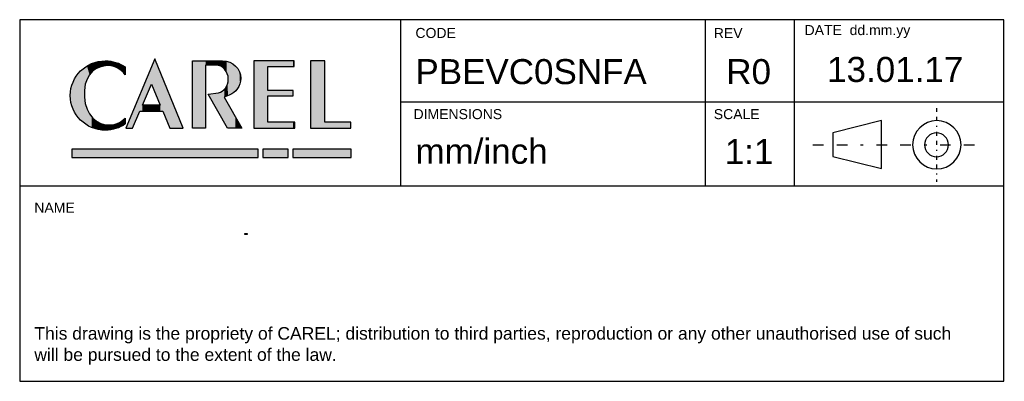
# Model space of a CAD drawing. Header units: millimetres. Extents: x 22 to 307, y 54 to 252.
# Tile 2 of 7: x 209 to 307, y 54 to 90. Entities that reach past the tile are written whole.
import ezdxf

# ---------------------------------------------------------------- set-up
doc = ezdxf.new("R2010")
doc.units = ezdxf.units.MM
doc.linetypes.add('AI-LINETYPE-1', pattern=[6.340651, 1.056781, -1.321082, 1.056781, -1.321082, 0.263843, -1.321082])
doc.linetypes.add('AI-LINETYPE-2', pattern=[2.376029, 0.395993, -0.495124, 0.395993, -0.495124, 0.098672, -0.495124])
doc.layers.add('LIVELLO_1', color=7, linetype='Continuous')
picture_1 = doc.add_image_def('image1.png', size_in_pixel=(388, 173))

# ---------------------------------------------------------------- blocks, each defined once
blk = doc.blocks.new('BLOCK_4')
at = {"layer": 'LIVELLO_1', "color": 250}
blk.add_lwpolyline([(210.07, -164.701), (205.214, -165.923), (205.214, -168.268), (210.07, -169.491), (210.07, -164.701)], dxfattribs=at)
blk = doc.blocks.new('BLOCK_3')
at = {"layer": 'LIVELLO_1'}
blk.add_blockref('BLOCK_4', (0, 0), dxfattribs=at)
blk = doc.blocks.new('BLOCK_6')
at = {"layer": 'LIVELLO_1', "color": 250, "linetype": 'AI-LINETYPE-1'}
blk.add_lwpolyline([(203.231, -167.112), (220.015, -167.112)], dxfattribs=at)
blk = doc.blocks.new('BLOCK_5')
at = {"layer": 'LIVELLO_1'}
blk.add_blockref('BLOCK_6', (0, 0), dxfattribs=at)
blk = doc.blocks.new('BLOCK_8')
at = {"layer": 'LIVELLO_1', "color": 250, "linetype": 'AI-LINETYPE-2'}
blk.add_lwpolyline([(215.554, -163.445), (215.554, -170.812)], dxfattribs=at)
blk = doc.blocks.new('BLOCK_7')
at = {"layer": 'LIVELLO_1'}
blk.add_blockref('BLOCK_8', (0, 0), dxfattribs=at)
blk = doc.blocks.new('BLOCK_2')
at = {"layer": 'LIVELLO_1', "color": 250}
for points in [[(215.588, -164.701), (216.91, -164.701), (218, -165.791), (218, -167.112), (218, -168.434), (216.91, -169.524), (215.588, -169.524), (214.266, -169.524), (213.176, -168.434), (213.176, -167.112), (213.176, -165.791), (214.266, -164.701), (215.588, -164.701)], [(215.554, -165.923), (216.215, -165.923), (216.744, -166.452), (216.744, -167.112), (216.744, -167.772), (216.215, -168.302), (215.554, -168.302), (214.894, -168.302), (214.365, -167.772), (214.365, -167.112), (214.365, -166.452), (214.894, -165.923), (215.554, -165.923)]]:
    blk.add_open_spline(points, degree=3, knots=[0, 0, 0, 0, 1, 1, 1, 2, 2, 2, 3, 3, 3, 4, 4, 4, 4], dxfattribs=at)
at = {"layer": 'LIVELLO_1'}
for name in ['BLOCK_7', 'BLOCK_3', 'BLOCK_5']:
    blk.add_blockref(name, (0, 0), dxfattribs=at)
blk = doc.blocks.new('*U26')
at = {"layer": 'LIVELLO_1', "color": 250}
for points in [[(138.119, -161.271), (137.775, -158.756), (138.119, -157.936)], [(138.119, -161.271), (138.119, -157.936), (138.65, -162.549)], [(138.65, -162.549), (138.119, -157.936), (138.65, -159.238)], [(137.775, -160.443), (136.874, -160.901), (137.775, -158.756)], [(137.775, -160.443), (137.775, -158.756), (138.119, -161.271)], [(138.65, -163.144), (138.65, -159.238), (138.9, -163.144)], [(138.9, -163.144), (138.65, -159.238), (138.9, -159.853)], [(138.9, -163.144), (138.9, -159.853), (139.599, -164.852)], [(139.599, -164.852), (138.9, -159.853), (139.599, -161.567)], [(136.874, -163.144), (136.609, -161.533), (136.874, -160.901)], [(136.874, -162.549), (136.874, -160.901), (137.775, -160.443)], [(136.609, -163.144), (135.878, -163.272), (136.609, -161.533)], [(136.609, -163.144), (136.609, -161.533), (136.874, -163.144)], [(139.599, -164.852), (139.599, -161.567), (140.938, -164.852)], [(136.874, -163.144), (136.874, -162.549), (137.775, -163.144)], [(137.775, -163.144), (136.874, -162.549), (137.775, -162.549)], [(137.775, -163.144), (137.775, -162.549), (138.119, -163.144)], [(138.119, -163.144), (137.775, -162.549), (138.119, -162.549)], [(138.119, -163.144), (138.119, -162.549), (138.65, -163.144)], [(138.65, -163.144), (138.119, -162.549), (138.65, -162.549)], [(135.878, -164.852), (135.215, -164.852), (135.878, -163.272)], [(135.878, -164.852), (135.878, -163.272), (136.609, -163.144)]]:
    blk.add_solid(points, dxfattribs=at)
blk = doc.blocks.new('*U27')
at = {"layer": 'LIVELLO_1', "color": 250}
for points in [[(141.877, -164.852), (141.877, -158.124), (143.175, -164.852)], [(143.175, -164.852), (141.877, -158.124), (143.175, -158.124)], [(143.175, -158.562), (143.175, -158.124), (143.443, -158.561)], [(143.443, -158.561), (143.175, -158.124), (143.443, -158.124)], [(143.443, -158.561), (143.443, -158.124), (144.24, -158.559)], [(144.24, -158.559), (143.443, -158.124), (144.24, -158.124)], [(144.24, -158.559), (144.24, -158.124), (144.449, -158.585)], [(144.449, -158.585), (144.24, -158.124), (144.449, -158.124)], [(144.449, -158.585), (144.449, -158.124), (144.47, -158.588)], [(144.47, -158.588), (144.449, -158.124), (144.47, -158.124)], [(144.47, -158.588), (144.47, -158.124), (144.65, -158.655)], [(144.65, -158.655), (144.47, -158.124), (144.65, -158.124)], [(144.65, -158.655), (144.65, -158.124), (144.689, -158.669)], [(144.689, -158.669), (144.65, -158.124), (144.689, -158.124)], [(144.689, -158.669), (144.689, -158.124), (144.837, -158.763)], [(144.837, -158.763), (144.689, -158.124), (144.837, -158.124)], [(144.837, -158.763), (144.837, -158.124), (144.871, -158.785)], [(144.871, -158.785), (144.837, -158.124), (144.871, -158.124)], [(144.871, -158.785), (144.871, -158.124), (144.891, -158.797)], [(144.891, -158.797), (144.871, -158.124), (144.891, -158.126)], [(144.891, -158.797), (144.891, -158.126), (145.004, -158.904)], [(145.004, -158.904), (144.891, -158.126), (145.004, -158.137)], [(145.004, -158.904), (145.004, -158.137), (145.034, -158.933)], [(145.034, -158.933), (145.004, -158.137), (145.034, -158.14)], [(145.034, -158.933), (145.034, -158.14), (145.07, -158.967)], [(145.07, -158.967), (145.034, -158.14), (145.07, -158.144)], [(145.07, -158.967), (145.07, -158.144), (145.149, -159.075)], [(145.149, -159.075), (145.07, -158.144), (145.149, -158.152)], [(145.149, -159.075), (145.149, -158.152), (145.22, -159.173)], [(145.22, -159.173), (145.149, -158.152), (145.22, -158.159)], [(145.22, -159.173), (145.22, -158.159), (145.236, -159.207)], [(145.236, -159.207), (145.22, -158.159), (145.236, -158.16)], [(145.236, -159.207), (145.236, -158.16), (145.268, -159.272)], [(145.268, -159.272), (145.236, -158.16), (145.268, -158.17)], [(145.268, -159.272), (145.268, -158.17), (145.334, -159.408)], [(145.334, -159.408), (145.268, -158.17), (145.334, -158.19)], [(145.334, -159.408), (145.334, -158.19), (145.357, -159.49)], [(145.357, -159.49), (145.334, -158.19), (145.357, -158.197)], [(145.357, -159.49), (145.357, -158.197), (145.36, -159.5)], [(145.36, -159.5), (145.357, -158.197), (145.36, -158.198)], [(145.36, -159.5), (145.36, -158.198), (145.407, -159.668)], [(145.407, -159.668), (145.36, -158.198), (145.407, -158.212)], [(145.407, -159.668), (145.407, -158.212), (145.413, -159.735)], [(145.413, -159.735), (145.407, -158.212), (145.413, -158.214)], [(145.413, -159.735), (145.413, -158.214), (145.433, -159.947)], [(145.433, -159.947), (145.413, -158.214), (145.433, -158.22)], [(145.433, -161.584), (145.433, -158.22), (145.538, -161.539)], [(145.538, -161.539), (145.433, -158.22), (145.538, -158.252)], [(145.538, -161.539), (145.538, -158.252), (145.576, -161.521)], [(145.576, -161.521), (145.538, -158.252), (145.576, -158.263)], [(145.576, -161.521), (145.576, -158.263), (145.78, -161.424)], [(145.78, -161.424), (145.576, -158.263), (145.78, -158.372)], [(145.78, -161.424), (145.78, -158.372), (145.884, -161.355)], [(145.884, -161.355), (145.78, -158.372), (145.884, -158.427)], [(145.884, -161.355), (145.884, -158.427), (146, -161.277)], [(146, -161.277), (145.884, -158.427), (146, -158.52)], [(146, -161.277), (146, -158.52), (146.152, -161.14)], [(146.152, -161.14), (146, -158.52), (146.152, -158.643)], [(146.152, -161.14), (146.152, -158.643), (146.195, -161.101)], [(146.195, -161.101), (146.152, -158.643), (146.195, -158.694)], [(146.195, -161.101), (146.195, -158.694), (146.362, -160.899)], [(146.362, -160.899), (146.195, -158.694), (146.362, -158.891)], [(146.362, -160.899), (146.362, -158.891), (146.373, -160.88)], [(146.373, -160.88), (146.362, -158.891), (146.373, -158.905)], [(146.373, -160.88), (146.373, -158.905), (146.497, -160.674)], [(146.497, -160.674), (146.373, -158.905), (146.497, -159.128)], [(145.433, -161.584), (145.413, -160.204), (145.433, -159.947)], [(146.497, -160.674), (146.497, -159.128), (146.54, -160.57)], [(146.54, -160.57), (146.497, -159.128), (146.54, -159.205)], [(146.54, -160.57), (146.54, -159.205), (146.598, -160.43)], [(146.598, -160.43), (146.54, -159.205), (146.598, -159.387)], [(146.598, -160.43), (146.598, -159.387), (146.645, -160.231)], [(146.645, -160.231), (146.598, -159.387), (146.645, -159.537)], [(146.645, -160.231), (146.645, -159.537), (146.661, -160.168)], [(146.661, -160.168), (146.645, -159.537), (146.661, -159.683)], [(146.661, -160.168), (146.661, -159.683), (146.682, -159.893)], [(145.004, -164.22), (144.891, -161.119), (145.004, -161.029)], [(145.034, -164.273), (145.004, -161.029), (145.034, -160.995)], [(145.004, -164.22), (145.004, -161.029), (145.034, -164.273)], [(145.07, -161.739), (145.034, -160.995), (145.07, -160.953)], [(145.034, -161.754), (145.034, -160.995), (145.07, -161.739)], [(145.149, -161.705), (145.07, -160.953), (145.149, -160.861)], [(145.07, -161.739), (145.07, -160.953), (145.149, -161.705)], [(145.22, -161.675), (145.149, -160.861), (145.22, -160.745)], [(145.149, -161.705), (145.149, -160.861), (145.22, -161.675)], [(145.236, -161.668), (145.22, -160.745), (145.236, -160.717)], [(145.22, -161.675), (145.22, -160.745), (145.236, -161.668)], [(145.268, -161.654), (145.236, -160.717), (145.268, -160.665)], [(145.236, -161.668), (145.236, -160.717), (145.268, -161.654)], [(145.334, -161.626), (145.268, -160.665), (145.334, -160.501)], [(145.268, -161.654), (145.268, -160.665), (145.334, -161.626)], [(145.357, -161.616), (145.334, -160.501), (145.357, -160.444)], [(145.334, -161.626), (145.334, -160.501), (145.357, -161.616)], [(145.36, -161.615), (145.357, -160.444), (145.36, -160.433)], [(145.357, -161.616), (145.357, -160.444), (145.36, -161.615)], [(145.407, -161.595), (145.36, -160.433), (145.407, -160.23)], [(145.36, -161.615), (145.36, -160.433), (145.407, -161.595)], [(145.413, -161.592), (145.407, -160.23), (145.413, -160.204)], [(145.407, -161.595), (145.407, -160.23), (145.413, -161.592)], [(145.413, -161.592), (145.413, -160.204), (145.433, -161.584)], [(144.24, -162.864), (143.443, -161.45), (144.24, -161.343)], [(144.449, -163.235), (144.24, -161.343), (144.449, -161.315)], [(144.24, -162.864), (144.24, -161.343), (144.449, -163.235)], [(144.47, -163.272), (144.449, -161.315), (144.47, -161.309)], [(144.449, -163.235), (144.449, -161.315), (144.47, -163.272)], [(144.65, -163.593), (144.47, -161.309), (144.65, -161.26)], [(144.47, -163.272), (144.47, -161.309), (144.65, -163.593)], [(144.689, -163.661), (144.65, -161.26), (144.689, -161.24)], [(144.65, -163.593), (144.65, -161.26), (144.689, -163.661)], [(144.837, -163.923), (144.689, -161.24), (144.837, -161.163)], [(144.689, -163.661), (144.689, -161.24), (144.837, -163.923)], [(144.871, -163.985), (144.837, -161.163), (144.871, -161.135)], [(144.837, -163.923), (144.837, -161.163), (144.871, -163.985)], [(144.891, -164.02), (144.871, -161.135), (144.891, -161.119)], [(144.871, -163.985), (144.871, -161.135), (144.891, -164.02)], [(144.891, -164.02), (144.891, -161.119), (145.004, -164.22)], [(145.034, -164.273), (145.034, -161.754), (145.07, -164.337)], [(145.07, -164.337), (145.034, -161.754), (145.07, -161.819)], [(145.07, -164.337), (145.07, -161.819), (145.149, -164.477)], [(145.149, -164.477), (145.07, -161.819), (145.149, -161.957)], [(145.149, -164.477), (145.149, -161.957), (145.22, -164.603)], [(145.22, -164.603), (145.149, -161.957), (145.22, -162.082)], [(145.22, -164.603), (145.22, -162.082), (145.236, -164.633)], [(145.236, -164.633), (145.22, -162.082), (145.236, -162.112)], [(145.236, -164.633), (145.236, -162.112), (145.268, -164.688)], [(145.268, -164.688), (145.236, -162.112), (145.268, -162.167)], [(145.268, -164.688), (145.268, -162.167), (145.334, -164.806)], [(145.334, -164.806), (145.268, -162.167), (145.334, -162.284)], [(145.334, -164.806), (145.334, -162.284), (145.357, -164.847)], [(145.357, -164.847), (145.334, -162.284), (145.357, -162.324)], [(145.357, -164.847), (145.357, -162.324), (145.36, -164.852)], [(145.36, -164.852), (145.357, -162.324), (145.36, -162.329)], [(145.36, -164.852), (145.36, -162.329), (145.407, -164.852)], [(145.407, -164.852), (145.36, -162.329), (145.407, -162.413)], [(145.407, -164.852), (145.407, -162.413), (145.413, -164.852)], [(145.413, -164.852), (145.407, -162.413), (145.413, -162.424)], [(145.413, -164.852), (145.413, -162.424), (145.433, -164.852)], [(145.433, -164.852), (145.413, -162.424), (145.433, -162.458)], [(145.433, -164.852), (145.433, -162.458), (145.538, -164.852)], [(145.538, -164.852), (145.433, -162.458), (145.538, -162.644)], [(145.538, -164.852), (145.538, -162.644), (145.576, -164.852)], [(145.576, -164.852), (145.538, -162.644), (145.576, -162.71)], [(145.576, -164.852), (145.576, -162.71), (145.78, -164.852)], [(145.78, -164.852), (145.576, -162.71), (145.78, -163.069)], [(145.78, -164.852), (145.78, -163.069), (145.884, -164.852)], [(145.884, -164.852), (145.78, -163.069), (145.884, -163.252)], [(145.884, -164.852), (145.884, -163.252), (146, -164.852)], [(146, -164.852), (145.884, -163.252), (146, -163.457)], [(146, -164.852), (146, -163.457), (146.152, -164.852)], [(146.152, -164.852), (146, -163.457), (146.152, -163.725)], [(146.152, -164.852), (146.152, -163.725), (146.195, -164.852)], [(146.195, -164.852), (146.152, -163.725), (146.195, -163.8)], [(146.195, -164.852), (146.195, -163.8), (146.362, -164.852)], [(146.362, -164.852), (146.195, -163.8), (146.362, -164.094)], [(146.362, -164.852), (146.362, -164.094), (146.373, -164.852)], [(146.373, -164.852), (146.362, -164.094), (146.373, -164.114)], [(146.373, -164.852), (146.373, -164.114), (146.497, -164.852)], [(146.497, -164.852), (146.373, -164.114), (146.497, -164.333)], [(146.497, -164.852), (146.497, -164.333), (146.54, -164.852)], [(146.54, -164.852), (146.497, -164.333), (146.54, -164.408)], [(146.54, -164.852), (146.54, -164.408), (146.598, -164.852)], [(146.598, -164.852), (146.54, -164.408), (146.598, -164.51)], [(146.598, -164.852), (146.598, -164.51), (146.645, -164.852)], [(146.645, -164.852), (146.598, -164.51), (146.645, -164.594)], [(146.645, -164.852), (146.645, -164.594), (146.661, -164.852)], [(146.661, -164.852), (146.645, -164.594), (146.661, -164.621)], [(146.661, -164.852), (146.661, -164.621), (146.682, -164.852)], [(146.682, -164.852), (146.661, -164.621), (146.682, -164.659)], [(146.682, -164.852), (146.682, -164.659), (146.792, -164.852)]]:
    blk.add_solid(points, dxfattribs=at)
blk = doc.blocks.new('BLOCK_20')
at = {"layer": 'LIVELLO_1'}
blk.add_open_spline([(143.443, -161.45), (143.443, -161.45), (145.36, -164.852), (145.36, -164.852), (145.36, -164.852), (145.36, -164.852), (145.36, -164.852), (145.36, -164.852), (145.36, -164.852), (145.36, -164.852), (145.36, -164.852), (145.36, -164.852), (145.36, -164.852), (145.36, -164.852), (146.792, -164.852), (146.792, -164.852), (146.792, -164.852), (146.792, -164.852), (146.792, -164.852), (146.792, -164.852), (146.792, -164.852), (146.792, -164.852), (146.792, -164.852), (146.792, -164.852), (146.792, -164.852), (146.792, -164.852), (145.034, -161.754), (145.034, -161.754), (145.034, -161.754), (145.034, -161.754), (145.034, -161.754), (145.034, -161.754), (145.034, -161.754), (145.034, -161.754), (145.034, -161.754), (145.034, -161.754), (145.034, -161.754), (145.034, -161.754), (145.538, -161.539), (145.538, -161.539), (145.538, -161.539), (145.538, -161.539), (145.538, -161.539), (145.538, -161.539), (145.538, -161.539), (145.538, -161.539), (145.538, -161.539), (145.538, -161.539), (145.538, -161.539), (146.208, -161.279), (146.682, -160.642), (146.682, -159.893), (146.682, -159.893), (146.682, -159.893), (146.682, -159.893), (146.682, -159.893), (146.682, -159.893), (146.682, -159.893), (146.682, -159.893), (146.682, -159.893), (146.682, -159.893), (146.682, -158.917), (145.872, -158.124), (144.871, -158.124), (144.871, -158.124), (144.871, -158.124), (144.871, -158.124), (144.871, -158.124), (144.871, -158.124), (144.871, -158.124), (144.871, -158.124), (144.871, -158.124), (144.871, -158.124), (144.871, -158.124), (141.877, -158.124), (141.877, -158.124), (141.877, -158.124), (141.877, -158.124), (141.877, -158.124), (141.877, -158.124), (141.877, -158.124), (141.877, -158.124), (141.877, -158.124), (141.877, -158.124), (141.877, -158.124), (141.877, -158.124), (141.877, -164.852), (141.877, -164.852), (141.877, -164.852), (141.877, -164.852), (141.877, -164.852), (141.877, -164.852), (141.877, -164.852), (141.877, -164.852), (141.877, -164.852), (141.877, -164.852), (141.877, -164.852), (141.877, -164.852), (143.175, -164.852), (143.175, -164.852), (143.175, -164.852), (143.175, -164.852), (143.175, -164.852), (143.175, -164.852), (143.175, -164.852), (143.175, -164.852), (143.175, -164.852), (143.175, -164.852), (143.175, -164.852), (143.175, -164.852), (143.175, -158.562), (143.175, -158.562), (143.175, -158.562), (143.175, -158.562), (143.175, -158.562), (143.175, -158.562), (143.175, -158.562), (143.175, -158.562), (143.175, -158.562), (143.175, -158.562), (143.175, -158.562), (143.175, -158.562), (144.24, -158.559), (144.24, -158.559), (144.24, -158.559), (144.24, -158.559), (144.24, -158.559), (144.24, -158.559), (144.24, -158.559), (144.24, -158.559), (144.24, -158.559), (144.24, -158.559), (144.24, -158.559), (144.863, -158.559), (145.433, -159.184), (145.433, -159.947), (145.433, -159.947), (145.433, -159.947), (145.433, -159.947), (145.433, -159.947), (145.433, -159.947), (145.433, -159.947), (145.433, -159.947), (145.433, -159.947), (145.433, -159.947), (145.433, -160.648), (145.003, -161.229), (144.449, -161.315), (144.449, -161.315), (144.449, -161.315), (144.449, -161.315), (144.449, -161.315), (144.449, -161.315), (144.449, -161.315), (144.449, -161.315), (144.449, -161.315), (144.449, -161.315), (144.449, -161.315), (143.443, -161.45), (143.443, -161.45)], degree=3, knots=[0, 0, 0, 0, 1, 1, 1, 2, 2, 2, 3, 3, 3, 4, 4, 4, 5, 5, 5, 6, 6, 6, 7, 7, 7, 8, 8, 8, 9, 9, 9, 10, 10, 10, 11, 11, 11, 12, 12, 12, 13, 13, 13, 14, 14, 14, 15, 15, 15, 16, 16, 16, 17, 17, 17, 18, 18, 18, 19, 19, 19, 20, 20, 20, 21, 21, 21, 22, 22, 22, 23, 23, 23, 24, 24, 24, 25, 25, 25, 26, 26, 26, 27, 27, 27, 28, 28, 28, 29, 29, 29, 30, 30, 30, 31, 31, 31, 32, 32, 32, 33, 33, 33, 34, 34, 34, 35, 35, 35, 36, 36, 36, 37, 37, 37, 38, 38, 38, 39, 39, 39, 40, 40, 40, 41, 41, 41, 42, 42, 42, 43, 43, 43, 44, 44, 44, 45, 45, 45, 46, 46, 46, 47, 47, 47, 48, 48, 48, 49, 49, 49, 50, 50, 50, 51, 51, 51, 52, 52, 52, 53, 53, 53, 53], dxfattribs=at)
at = {"layer": 'LIVELLO_1', "color": 250}
blk.add_blockref('*U27', (0, 0), dxfattribs=at)
blk = doc.blocks.new('BLOCK_19')
at = {"layer": 'LIVELLO_1'}
blk.add_blockref('BLOCK_20', (0, 0), dxfattribs=at)
blk = doc.blocks.new('*U28')
at = {"layer": 'LIVELLO_1', "color": 250}
for points in [[(147.983, -164.852), (147.983, -158.124), (149.391, -164.852)], [(149.391, -164.852), (147.983, -158.124), (149.391, -158.124)], [(149.391, -158.691), (149.391, -158.124), (151.893, -158.691)], [(151.893, -158.691), (149.391, -158.124), (151.893, -158.124)], [(151.893, -158.691), (151.893, -158.124), (152.014, -158.691)], [(152.014, -158.691), (151.893, -158.124), (152.014, -158.124)], [(149.391, -161.63), (149.391, -161.075), (151.893, -161.63)], [(151.893, -161.63), (149.391, -161.075), (151.893, -161.075)], [(149.391, -164.852), (149.391, -164.227), (151.893, -164.852)], [(151.893, -164.852), (149.391, -164.227), (151.893, -164.227)], [(151.893, -164.852), (151.893, -164.227), (152.014, -164.852)], [(152.014, -164.852), (151.893, -164.227), (152.014, -164.227)], [(152.014, -164.852), (152.014, -164.227), (152.077, -164.852)], [(152.077, -164.852), (152.014, -164.227), (152.077, -164.227)]]:
    blk.add_solid(points, dxfattribs=at)
blk = doc.blocks.new('BLOCK_22')
at = {"layer": 'LIVELLO_1'}
blk.add_lwpolyline([(147.983, -158.124), (147.983, -164.852), (152.077, -164.852), (152.077, -164.227), (149.391, -164.227), (149.391, -161.63), (151.893, -161.63), (151.893, -161.075), (149.391, -161.075), (149.391, -158.691), (152.014, -158.691), (152.014, -158.124), (147.983, -158.124)], dxfattribs=at)
at = {"layer": 'LIVELLO_1', "color": 250}
blk.add_blockref('*U28', (0, 0), dxfattribs=at)
blk = doc.blocks.new('BLOCK_21')
at = {"layer": 'LIVELLO_1'}
blk.add_blockref('BLOCK_22', (0, 0), dxfattribs=at)
blk = doc.blocks.new('*U29')
at = {"layer": 'LIVELLO_1', "color": 250}
for points in [[(153.638, -164.852), (153.638, -158.124), (155.059, -164.852)], [(155.059, -164.852), (153.638, -158.124), (155.059, -158.124)], [(155.059, -164.852), (155.059, -164.231), (157.665, -164.852)], [(157.665, -164.852), (155.059, -164.231), (157.665, -164.231)]]:
    blk.add_solid(points, dxfattribs=at)
blk = doc.blocks.new('BLOCK_24')
at = {"layer": 'LIVELLO_1'}
blk.add_lwpolyline([(153.638, -158.124), (153.638, -164.852), (157.665, -164.852), (157.665, -164.231), (155.059, -164.231), (155.059, -158.124), (153.638, -158.124)], dxfattribs=at)
at = {"layer": 'LIVELLO_1', "color": 250}
blk.add_blockref('*U29', (0, 0), dxfattribs=at)
blk = doc.blocks.new('BLOCK_23')
at = {"layer": 'LIVELLO_1'}
blk.add_blockref('BLOCK_24', (0, 0), dxfattribs=at)
blk = doc.blocks.new('*U30')
at = {"layer": 'LIVELLO_1', "color": 250}
for points in [[(131.086, -164.344), (130.697, -159.137), (131.086, -158.819)], [(131.088, -161.067), (131.086, -158.819), (131.088, -158.818)], [(131.086, -161.754), (131.086, -158.819), (131.088, -161.067)], [(131.171, -160.512), (131.088, -158.818), (131.171, -158.75)], [(131.088, -161.067), (131.088, -158.818), (131.171, -160.512)], [(131.178, -160.466), (131.171, -158.75), (131.178, -158.745)], [(131.171, -160.512), (131.171, -158.75), (131.178, -160.466)], [(131.214, -160.356), (131.178, -158.745), (131.214, -158.715)], [(131.178, -160.466), (131.178, -158.745), (131.214, -160.356)], [(131.347, -159.956), (131.214, -158.715), (131.347, -158.644)], [(131.214, -160.356), (131.214, -158.715), (131.347, -159.956)], [(131.348, -159.951), (131.347, -158.644), (131.348, -158.643)], [(131.347, -159.956), (131.347, -158.644), (131.348, -159.951)], [(131.594, -159.519), (131.348, -158.643), (131.594, -158.511)], [(131.348, -159.951), (131.348, -158.643), (131.594, -159.519)], [(131.602, -159.51), (131.594, -158.511), (131.602, -158.506)], [(131.594, -159.519), (131.594, -158.511), (131.602, -159.51)], [(131.807, -159.282), (131.602, -158.506), (131.807, -158.396)], [(131.602, -159.51), (131.602, -158.506), (131.807, -159.282)], [(131.908, -159.171), (131.807, -158.396), (131.908, -158.36)], [(131.807, -159.282), (131.807, -158.396), (131.908, -159.171)], [(131.926, -159.158), (131.908, -158.36), (131.926, -158.353)], [(131.908, -159.171), (131.908, -158.36), (131.926, -159.158)], [(132.128, -159.014), (131.926, -158.353), (132.128, -158.28)], [(131.926, -159.158), (131.926, -158.353), (132.128, -159.014)], [(132.283, -158.905), (132.128, -158.28), (132.283, -158.24)], [(132.128, -159.014), (132.128, -158.28), (132.283, -158.905)], [(132.305, -158.895), (132.283, -158.24), (132.305, -158.235)], [(132.283, -158.905), (132.283, -158.24), (132.305, -158.895)], [(132.463, -158.827), (132.305, -158.235), (132.463, -158.195)], [(132.305, -158.895), (132.305, -158.235), (132.463, -158.827)], [(132.714, -158.72), (132.463, -158.195), (132.714, -158.157)], [(132.463, -158.827), (132.463, -158.195), (132.714, -158.72)], [(132.73, -158.716), (132.714, -158.157), (132.73, -158.154)], [(132.714, -158.72), (132.714, -158.157), (132.73, -158.716)], [(132.809, -158.699), (132.73, -158.154), (132.809, -158.142)], [(132.73, -158.716), (132.73, -158.154), (132.809, -158.699)], [(133.166, -158.621), (132.809, -158.142), (133.166, -158.124)], [(132.809, -158.699), (132.809, -158.142), (133.166, -158.621)], [(133.166, -158.621), (133.166, -158.124), (133.187, -158.616)], [(133.187, -158.616), (133.166, -158.124), (133.187, -158.126)], [(133.187, -158.616), (133.187, -158.126), (133.193, -158.615)], [(133.193, -158.615), (133.187, -158.126), (133.193, -158.126)], [(133.193, -158.615), (133.193, -158.126), (133.463, -158.6)], [(133.463, -158.6), (133.193, -158.126), (133.463, -158.147)], [(133.463, -158.6), (133.463, -158.147), (133.665, -158.616)], [(133.665, -158.616), (133.463, -158.147), (133.665, -158.163)], [(133.665, -158.616), (133.665, -158.163), (133.708, -158.62)], [(133.708, -158.62), (133.665, -158.163), (133.708, -158.166)], [(133.708, -158.62), (133.708, -158.166), (133.71, -158.62)], [(133.71, -158.62), (133.708, -158.166), (133.71, -158.166)], [(133.71, -158.62), (133.71, -158.166), (133.737, -158.622)], [(133.737, -158.622), (133.71, -158.166), (133.737, -158.173)], [(133.737, -158.622), (133.737, -158.173), (134.009, -158.681)], [(134.009, -158.681), (133.737, -158.173), (134.009, -158.236)], [(134.009, -158.681), (134.009, -158.236), (134.06, -158.7)], [(134.06, -158.7), (134.009, -158.236), (134.06, -158.248)], [(134.06, -158.7), (134.06, -158.248), (134.223, -158.758)], [(134.223, -158.758), (134.06, -158.248), (134.223, -158.286)], [(134.223, -158.758), (134.223, -158.286), (134.227, -158.76)], [(134.227, -158.76), (134.223, -158.286), (134.227, -158.288)], [(134.227, -158.76), (134.227, -158.288), (134.274, -158.777)], [(134.274, -158.777), (134.227, -158.288), (134.274, -158.306)], [(134.274, -158.777), (134.274, -158.306), (134.421, -158.853)], [(134.421, -158.853), (134.274, -158.306), (134.421, -158.365)], [(134.421, -158.853), (134.421, -158.365), (134.527, -158.908)], [(134.527, -158.908), (134.421, -158.365), (134.527, -158.407)], [(134.527, -158.908), (134.527, -158.407), (134.706, -159.035)], [(134.706, -159.035), (134.527, -158.407), (134.706, -158.478)], [(134.706, -159.035), (134.706, -158.478), (134.712, -159.039)], [(134.712, -159.039), (134.706, -158.478), (134.712, -158.482)], [(134.712, -159.039), (134.712, -158.482), (134.76, -159.073)], [(134.76, -159.073), (134.712, -158.482), (134.76, -158.51)], [(134.76, -159.073), (134.76, -158.51), (134.776, -159.088)], [(134.776, -159.088), (134.76, -158.51), (134.776, -158.519)], [(134.776, -159.088), (134.776, -158.519), (134.97, -159.273)], [(134.97, -159.273), (134.776, -158.519), (134.97, -158.632)], [(134.97, -159.273), (134.97, -158.632), (135.149, -159.507)], [(135.149, -159.507), (134.97, -158.632), (135.149, -158.736)], [(135.149, -159.507), (135.149, -158.736), (135.15, -158.737)], [(130.271, -163.515), (129.949, -160.236), (130.271, -159.649)], [(130.697, -164.027), (130.271, -159.649), (130.697, -159.137)], [(130.271, -163.515), (130.271, -159.649), (130.697, -164.027)], [(130.697, -164.027), (130.697, -159.137), (131.086, -164.344)], [(129.746, -162.279), (129.693, -161.228), (129.746, -160.885)], [(129.832, -162.61), (129.746, -160.885), (129.832, -160.554)], [(129.746, -162.279), (129.746, -160.885), (129.832, -162.61)], [(129.949, -162.927), (129.832, -160.554), (129.949, -160.236)], [(129.832, -162.61), (129.832, -160.554), (129.949, -162.927)], [(129.949, -162.927), (129.949, -160.236), (130.271, -163.515)], [(129.693, -161.935), (129.675, -161.582), (129.693, -161.228)], [(129.693, -161.935), (129.693, -161.228), (129.746, -162.279)], [(131.086, -164.344), (131.086, -161.754), (131.088, -164.346)], [(131.088, -164.346), (131.086, -161.754), (131.088, -161.768)], [(131.088, -164.346), (131.088, -161.768), (131.171, -164.414)], [(131.171, -164.414), (131.088, -161.768), (131.171, -162.38)], [(131.171, -164.414), (131.171, -162.38), (131.178, -164.419)], [(131.178, -164.419), (131.171, -162.38), (131.178, -162.401)], [(131.178, -164.419), (131.178, -162.401), (131.214, -164.449)], [(131.214, -164.449), (131.178, -162.401), (131.214, -162.517)], [(131.214, -164.449), (131.214, -162.517), (131.347, -164.52)], [(131.347, -164.52), (131.214, -162.517), (131.347, -162.939)], [(131.347, -164.52), (131.347, -162.939), (131.348, -164.521)], [(131.348, -164.521), (131.347, -162.939), (131.348, -162.942)], [(131.348, -164.521), (131.348, -162.942), (131.594, -164.653)], [(131.594, -164.653), (131.348, -162.942), (131.594, -163.409)], [(131.594, -164.653), (131.594, -163.409), (131.602, -164.658)], [(131.602, -164.658), (131.594, -163.409), (131.602, -163.425)], [(131.602, -164.658), (131.602, -163.425), (131.807, -164.768)], [(131.807, -164.768), (131.602, -163.425), (131.807, -163.682)], [(131.807, -164.768), (131.807, -163.682), (131.908, -164.804)], [(131.908, -164.804), (131.807, -163.682), (131.908, -163.808)], [(131.908, -164.804), (131.908, -163.808), (131.926, -164.811)], [(131.926, -164.811), (131.908, -163.808), (131.926, -163.831)], [(131.926, -164.811), (131.926, -163.831), (132.128, -164.884)], [(132.128, -164.884), (131.926, -163.831), (132.128, -164.001)], [(135.149, -164.427), (134.97, -163.999), (135.149, -163.859)], [(135.15, -164.426), (135.149, -163.859), (135.15, -163.858)], [(135.149, -164.427), (135.149, -163.859), (135.15, -164.426)], [(135.153, -164.425), (135.15, -163.858), (135.153, -163.856)], [(135.15, -164.426), (135.15, -163.858), (135.153, -164.425)], [(135.153, -164.425), (135.153, -163.856), (135.158, -164.422)], [(132.128, -164.884), (132.128, -164.001), (132.283, -164.924)], [(132.283, -164.924), (132.128, -164.001), (132.283, -164.132)], [(132.283, -164.924), (132.283, -164.132), (132.305, -164.929)], [(132.305, -164.929), (132.283, -164.132), (132.305, -164.151)], [(132.305, -164.929), (132.305, -164.151), (132.463, -164.969)], [(132.463, -164.969), (132.305, -164.151), (132.463, -164.234)], [(132.463, -164.969), (132.463, -164.234), (132.714, -165.007)], [(132.714, -165.007), (132.463, -164.234), (132.714, -164.368)], [(132.714, -165.007), (132.714, -164.368), (132.73, -165.01)], [(132.73, -165.01), (132.714, -164.368), (132.73, -164.376)], [(132.73, -165.01), (132.73, -164.376), (132.809, -165.022)], [(132.809, -165.022), (132.73, -164.376), (132.809, -164.398)], [(132.809, -165.022), (132.809, -164.398), (133.166, -165.04)], [(133.166, -165.04), (132.809, -164.398), (133.166, -164.496)], [(133.166, -165.04), (133.166, -164.496), (133.187, -165.038)], [(133.187, -165.038), (133.166, -164.496), (133.187, -164.501)], [(133.187, -165.038), (133.187, -164.501), (133.193, -165.038)], [(133.193, -165.038), (133.187, -164.501), (133.193, -164.501)], [(133.193, -165.038), (133.193, -164.501), (133.463, -165.017)], [(133.463, -165.017), (133.193, -164.501), (133.463, -164.511)], [(133.463, -165.017), (133.463, -164.511), (133.665, -165.001)], [(133.665, -165.001), (133.463, -164.511), (133.665, -164.518)], [(133.708, -164.998), (133.665, -164.518), (133.708, -164.512)], [(133.665, -165.001), (133.665, -164.518), (133.708, -164.998)], [(133.708, -164.998), (133.708, -164.512), (133.71, -164.998)], [(133.71, -164.998), (133.708, -164.512), (133.71, -164.512)], [(133.737, -164.992), (133.71, -164.512), (133.737, -164.508)], [(133.71, -164.998), (133.71, -164.512), (133.737, -164.992)], [(134.009, -164.928), (133.737, -164.508), (134.009, -164.469)], [(133.737, -164.992), (133.737, -164.508), (134.009, -164.928)], [(134.06, -164.916), (134.009, -164.469), (134.06, -164.462)], [(134.009, -164.928), (134.009, -164.469), (134.06, -164.916)], [(134.223, -164.878), (134.06, -164.462), (134.223, -164.409)], [(134.06, -164.916), (134.06, -164.462), (134.223, -164.878)], [(134.227, -164.877), (134.223, -164.409), (134.227, -164.408)], [(134.223, -164.878), (134.223, -164.409), (134.227, -164.877)], [(134.274, -164.858), (134.227, -164.408), (134.274, -164.393)], [(134.227, -164.877), (134.227, -164.408), (134.274, -164.858)], [(134.421, -164.799), (134.274, -164.393), (134.421, -164.346)], [(134.274, -164.858), (134.274, -164.393), (134.421, -164.799)], [(134.527, -164.757), (134.421, -164.346), (134.527, -164.288)], [(134.421, -164.799), (134.421, -164.346), (134.527, -164.757)], [(134.706, -164.685), (134.527, -164.288), (134.706, -164.189)], [(134.527, -164.757), (134.527, -164.288), (134.706, -164.685)], [(134.712, -164.683), (134.706, -164.189), (134.712, -164.185)], [(134.706, -164.685), (134.706, -164.189), (134.712, -164.683)], [(134.76, -164.655), (134.712, -164.185), (134.76, -164.159)], [(134.712, -164.683), (134.712, -164.185), (134.76, -164.655)], [(134.776, -164.646), (134.76, -164.159), (134.776, -164.151)], [(134.76, -164.655), (134.76, -164.159), (134.776, -164.646)], [(134.97, -164.532), (134.776, -164.151), (134.97, -163.999)], [(134.776, -164.646), (134.776, -164.151), (134.97, -164.532)], [(134.97, -164.532), (134.97, -163.999), (135.149, -164.427)]]:
    blk.add_solid(points, dxfattribs=at)
blk = doc.blocks.new('BLOCK_26')
at = {"layer": 'LIVELLO_1'}
blk.add_open_spline([(135.158, -164.422), (135.158, -164.422), (135.153, -163.856), (135.153, -163.856), (135.153, -163.856), (135.153, -163.856), (135.153, -163.856), (135.153, -163.856), (135.153, -163.856), (135.153, -163.856), (135.153, -163.856), (135.153, -163.856), (135.153, -163.856), (134.622, -164.323), (134.228, -164.474), (133.665, -164.518), (133.665, -164.518), (133.665, -164.518), (133.665, -164.518), (133.665, -164.518), (133.665, -164.518), (133.665, -164.518), (133.665, -164.518), (133.665, -164.518), (133.665, -164.518), (132.372, -164.622), (131.18, -163.503), (131.086, -161.754), (131.086, -161.754), (131.086, -161.754), (131.086, -161.754), (131.086, -161.754), (131.086, -161.754), (131.086, -161.754), (131.086, -161.754), (131.086, -161.754), (131.086, -161.754), (130.968, -159.807), (131.856, -158.788), (133.193, -158.615), (133.193, -158.615), (133.193, -158.615), (133.193, -158.615), (133.193, -158.615), (133.193, -158.615), (133.193, -158.615), (133.193, -158.615), (133.193, -158.615), (133.193, -158.615), (133.902, -158.523), (134.715, -158.841), (135.149, -159.507), (135.149, -159.507), (135.149, -159.507), (135.149, -159.507), (135.149, -159.507), (135.149, -159.507), (135.149, -159.507), (135.149, -159.507), (135.149, -159.507), (135.149, -159.507), (135.149, -159.507), (135.15, -158.737), (135.15, -158.737), (135.15, -158.737), (135.15, -158.737), (135.15, -158.737), (135.15, -158.737), (135.15, -158.737), (135.15, -158.737), (135.15, -158.737), (135.15, -158.737), (135.15, -158.737), (134.587, -158.351), (133.903, -158.124), (133.166, -158.124), (133.166, -158.124), (133.166, -158.124), (133.166, -158.124), (133.166, -158.124), (133.166, -158.124), (133.166, -158.124), (133.166, -158.124), (133.166, -158.124), (133.166, -158.124), (131.238, -158.124), (129.675, -159.673), (129.675, -161.582), (129.675, -161.582), (129.675, -161.582), (129.675, -161.582), (129.675, -161.582), (129.675, -161.582), (129.675, -161.582), (129.675, -161.582), (129.675, -161.582), (129.675, -161.582), (129.675, -163.491), (131.238, -165.04), (133.166, -165.04), (133.166, -165.04), (133.166, -165.04), (133.166, -165.04), (133.166, -165.04), (133.166, -165.04), (133.166, -165.04), (133.166, -165.04), (133.166, -165.04), (133.166, -165.04), (133.906, -165.04), (134.593, -164.811), (135.158, -164.422)], degree=3, knots=[0, 0, 0, 0, 1, 1, 1, 2, 2, 2, 3, 3, 3, 4, 4, 4, 5, 5, 5, 6, 6, 6, 7, 7, 7, 8, 8, 8, 9, 9, 9, 10, 10, 10, 11, 11, 11, 12, 12, 12, 13, 13, 13, 14, 14, 14, 15, 15, 15, 16, 16, 16, 17, 17, 17, 18, 18, 18, 19, 19, 19, 20, 20, 20, 21, 21, 21, 22, 22, 22, 23, 23, 23, 24, 24, 24, 25, 25, 25, 26, 26, 26, 27, 27, 27, 28, 28, 28, 29, 29, 29, 30, 30, 30, 31, 31, 31, 32, 32, 32, 33, 33, 33, 34, 34, 34, 35, 35, 35, 36, 36, 36, 37, 37, 37, 37], dxfattribs=at)
at = {"layer": 'LIVELLO_1', "color": 250}
blk.add_blockref('*U30', (0, 0), dxfattribs=at)
blk = doc.blocks.new('BLOCK_25')
at = {"layer": 'LIVELLO_1'}
blk.add_blockref('BLOCK_26', (0, 0), dxfattribs=at)
blk = doc.blocks.new('*U31')
at = {"layer": 'LIVELLO_1', "color": 250}
for points in [[(129.842, -167.767), (129.842, -166.933), (148.397, -167.767)], [(148.397, -167.767), (129.842, -166.933), (148.397, -166.933)]]:
    blk.add_solid(points, dxfattribs=at)
blk = doc.blocks.new('BLOCK_28')
at = {"layer": 'LIVELLO_1'}
blk.add_lwpolyline([(129.842, -166.933), (129.842, -167.767), (148.397, -167.767), (148.397, -166.933), (129.842, -166.933)], dxfattribs=at)
at = {"layer": 'LIVELLO_1', "color": 250}
blk.add_blockref('*U31', (0, 0), dxfattribs=at)
blk = doc.blocks.new('BLOCK_27')
at = {"layer": 'LIVELLO_1'}
blk.add_blockref('BLOCK_28', (0, 0), dxfattribs=at)
blk = doc.blocks.new('*U32')
at = {"layer": 'LIVELLO_1', "color": 250}
for points in [[(148.875, -167.767), (148.875, -166.933), (151.418, -167.767)], [(151.418, -167.767), (148.875, -166.933), (151.418, -166.933)]]:
    blk.add_solid(points, dxfattribs=at)
blk = doc.blocks.new('BLOCK_30')
at = {"layer": 'LIVELLO_1'}
blk.add_lwpolyline([(148.875, -166.933), (148.875, -167.767), (151.418, -167.767), (151.418, -166.933), (148.875, -166.933)], dxfattribs=at)
at = {"layer": 'LIVELLO_1', "color": 250}
blk.add_blockref('*U32', (0, 0), dxfattribs=at)
blk = doc.blocks.new('BLOCK_29')
at = {"layer": 'LIVELLO_1'}
blk.add_blockref('BLOCK_30', (0, 0), dxfattribs=at)
blk = doc.blocks.new('*U33')
at = {"layer": 'LIVELLO_1', "color": 250}
for points in [[(151.854, -167.767), (151.854, -166.933), (157.675, -167.767)], [(157.675, -167.767), (151.854, -166.933), (157.675, -166.933)]]:
    blk.add_solid(points, dxfattribs=at)
blk = doc.blocks.new('BLOCK_32')
at = {"layer": 'LIVELLO_1'}
blk.add_lwpolyline([(151.854, -166.933), (151.854, -167.767), (157.675, -167.767), (157.675, -166.933), (151.854, -166.933)], dxfattribs=at)
at = {"layer": 'LIVELLO_1', "color": 250}
blk.add_blockref('*U33', (0, 0), dxfattribs=at)
blk = doc.blocks.new('BLOCK_31')
at = {"layer": 'LIVELLO_1'}
blk.add_blockref('BLOCK_32', (0, 0), dxfattribs=at)
blk = doc.blocks.new('BLOCK_18')
at = {"layer": 'LIVELLO_1'}
for points in [[(138.119, -157.936), (135.215, -164.852), (135.878, -164.852), (136.609, -163.144), (138.9, -163.144), (139.599, -164.852), (140.938, -164.852), (138.119, -157.936)], [(136.874, -162.549), (137.775, -160.443), (138.65, -162.549), (136.874, -162.549)]]:
    blk.add_lwpolyline(points, dxfattribs=at)
at = {"layer": 'LIVELLO_1', "color": 250}
blk.add_blockref('*U26', (0, 0), dxfattribs=at)
at = {"layer": 'LIVELLO_1'}
for name in ['BLOCK_25', 'BLOCK_19', 'BLOCK_21', 'BLOCK_23', 'BLOCK_27', 'BLOCK_29', 'BLOCK_31']:
    blk.add_blockref(name, (0, 0), dxfattribs=at)

msp = doc.modelspace()

# ---------------------------------------------------------------- linework, layer by layer
at = {"layer": 'LIVELLO_1', "color": 7}
for points in [[(307.387, 89.892), (209.239, 89.892), (209.239, 53.834), (307.387, 53.834), (307.387, 89.892)], [(247.217, 89.892), (247.217, 73.339)], [(277.603, 89.892), (277.603, 73.339)], [(286.481, 89.892), (286.481, 73.339)], [(288.95, 89.892), (288.95, 89.892)], [(307.429, 81.655), (247.322, 81.655)], [(209.239, 73.321), (307.429, 73.321)]]:
    msp.add_lwpolyline(points, dxfattribs=at)

# ---------------------------------------------------------------- block references
at = {"layer": 'LIVELLO_1'}
for name, p in [('BLOCK_18', (84.607, 243.914)), ('BLOCK_2', (85.11, 244.53))]:
    msp.add_blockref(name, p, dxfattribs=at)

# ---------------------------------------------------------------- texts
at = {"layer": 'LIVELLO_1', "color": 7, "attachment_point": 7}
for s, insert, char_height in [('\\fArial|b0|i0|c0|p34;\\W1;CODE', (248.703, 88.057), 0.99907), ('\\fArial|b0|i0|c0|p34;\\W1;REV', (278.457, 88.057), 0.99907), ('\\fArial|b0|i0|c0|p34;\\W1;DATE  \\C250;dd.mm.yy', (287.508, 88.057), 0.99907), ('{\\fArial|b0|i0|c0|p34;PBEVC0SNFA}', (248.703, 83.43), 2.49767), ('\\fArial|b0|i0|c0|p34;\\W1;R0', (279.704, 83.43), 2.49767), ('{\\fArial|b0|i0|c0|p34;13.01.17}', (289.759, 83.648), 2.49767), ('\\fArial|b0|i0|c0|p34;\\W1;DIMENSIONS', (248.513, 79.961), 0.99907), ('\\fArial|b0|i0|c0|p34;\\W1;SCALE ', (278.457, 79.961), 0.99907), ('\\fArial|b0|i0|c0|p34;\\W1;mm/inch', (248.703, 75.492), 2.49767), ('\\fArial|b0|i0|c0|p34;\\W1;1:1', (279.557, 75.492), 2.49767), ('\\fArial|b0|i0|c0|p34;\\W1;NAME', (210.698, 70.654), 0.99907), ('\\fArial|b0|i0|c0|p34;\\W1;This drawing is the propriety of CAREL; distribution to third parties, reproduction or any other unauthorised use of such', (210.699, 57.612), 1.248833), ('\\fArial|b0|i0|c0|p34;\\W1;will be pursued to the extent of the law.', (210.699, 55.495), 1.24883)]:
    msp.add_mtext(s, dxfattribs=dict(at, insert=insert, char_height=char_height))

# ---------------------------------------------------------------- pictures from other files: only their frames are drawn
image = msp.add_image(picture_1, insert=(231.69, 68.478), size_in_units=(0.223, 0.0992))
image.dxf.flags = 7

doc.saveas('drawing.dxf')
